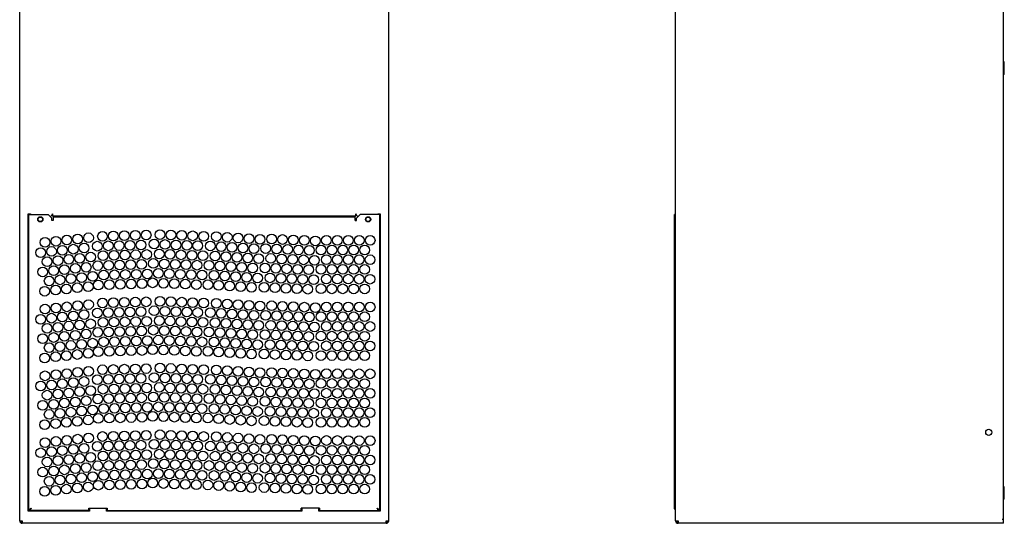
# Model space of a CAD drawing. Header units: inches. Extents: x 0 to 106, y 0 to 69.
# Tile 3 of 8: x 21 to 53, y 18 to 34. Entities that reach past the tile are written whole.
import ezdxf

# ---------------------------------------------------------------- set-up
doc = ezdxf.new("R2010")
doc.units = ezdxf.units.IN
doc.header["$LTSCALE"] = 5.84375
doc.header["$MEASUREMENT"] = 0
doc.layers.get('0').update_dxf_attribs({"linetype": 'CONTINUOUS'})

msp = doc.modelspace()

# ---------------------------------------------------------------- linework, layer by layer
at = {"color": 7, "linetype": 'Continuous'}
for p, q in [((21.2645, 17.877), (21.2645, 50.4806)), ((33.233, 17.877), (33.233, 50.4806)), ((53.1677, 17.9361), (53.1677, 50.318)), ((42.5378, 17.877), (42.5378, 49.7564)), ((53.1992, 32.7668), (53.1677, 32.7668)), ((53.1992, 32.3574), (53.1992, 32.7668)), ((53.1992, 32.5621), (53.1677, 32.5621)), ((53.1992, 32.3574), (53.1677, 32.3574)), ((21.5401, 18.192), (21.5401, 27.8377)), ((21.5401, 27.8377), (21.6188, 27.8377)), ((21.5598, 18.2117), (21.5598, 27.818)), ((21.5598, 27.818), (22.1897, 27.818)), ((21.6188, 27.8377), (21.6188, 27.818)), ((22.1897, 27.818), (22.3078, 27.6999)), ((22.3275, 27.8377), (22.282, 27.7589)), ((22.3275, 27.8377), (22.3275, 27.7589)), ((32.2154, 27.7589), (32.17, 27.8377)), ((32.17, 27.7589), (32.17, 27.8377)), ((32.1897, 27.6999), (32.3078, 27.818)), ((32.9377, 27.818), (32.3078, 27.818)), ((32.8786, 27.8377), (32.9574, 27.8377)), ((32.8786, 27.818), (32.8786, 27.8377)), ((32.9377, 27.818), (32.9377, 18.2117)), ((32.9574, 27.8377), (32.9574, 18.192)), ((42.5378, 27.818), (42.4984, 27.818)), ((42.4984, 18.2904), (42.4984, 27.818)), ((22.2684, 27.7589), (22.282, 27.7589)), ((22.2684, 27.7393), (22.2684, 27.7589)), ((22.3078, 27.6211), (22.3078, 27.6999)), ((22.3472, 27.6211), (22.3078, 27.6211)), ((32.17, 27.7589), (22.3275, 27.7589)), ((22.3472, 27.7393), (32.1503, 27.7393)), ((22.3472, 27.7393), (22.3472, 27.6211)), ((32.1503, 27.6211), (32.1503, 27.7393)), ((32.1503, 27.6211), (32.1897, 27.6211)), ((32.1897, 27.6211), (32.1897, 27.6999)), ((32.2154, 27.7589), (32.229, 27.7589)), ((32.229, 27.7589), (32.229, 27.7393)), ((21.5401, 20.8692), (21.5598, 20.8692)), ((32.9574, 20.8692), (32.9377, 20.8692)), ((21.5401, 20.633), (21.5598, 20.633)), ((32.9574, 20.633), (32.9377, 20.633)), ((32.9377, 19.4971), (32.9574, 19.4971)), ((32.9377, 19.2491), (32.9574, 19.2491)), ((53.1992, 18.9873), (53.1677, 18.9873)), ((53.1992, 18.5778), (53.1992, 18.9873)), ((53.1992, 18.7826), (53.1677, 18.7826)), ((53.1992, 18.5778), (53.1677, 18.5778)), ((21.5401, 18.3495), (21.5598, 18.3495)), ((23.5283, 18.2117), (21.5598, 18.2117)), ((21.6084, 18.2707), (21.5947, 18.2609)), ((21.5991, 18.2117), (21.6005, 18.2248)), ((21.6231, 18.2806), (21.6084, 18.2707)), ((21.6107, 18.2511), (21.6188, 18.2642)), ((21.6188, 18.2642), (21.6283, 18.2773)), ((21.6385, 18.2904), (21.6231, 18.2806)), ((21.6237, 18.2467), (21.6286, 18.2603)), ((21.6283, 18.2773), (21.6385, 18.2904)), ((21.6286, 18.2603), (21.6336, 18.2751)), ((21.6336, 18.2751), (21.6385, 18.2904)), ((23.5086, 18.2904), (24.0991, 18.2904)), ((23.5086, 18.2117), (23.5086, 18.2904)), ((23.5283, 18.2511), (23.5086, 18.2511)), ((23.5283, 18.2904), (23.5283, 18.192)), ((24.0794, 18.192), (24.0794, 18.2904)), ((24.0991, 18.2511), (24.0794, 18.2511)), ((24.0794, 18.2117), (30.418, 18.2117)), ((24.0991, 18.2904), (24.0991, 18.2117)), ((30.9889, 18.2904), (30.3983, 18.2904)), ((30.3983, 18.2117), (30.3983, 18.2904)), ((30.3983, 18.2511), (30.418, 18.2511)), ((30.418, 18.2904), (30.418, 18.192)), ((30.9692, 18.192), (30.9692, 18.2904)), ((30.9692, 18.2511), (30.9889, 18.2511)), ((30.9692, 18.2117), (32.9377, 18.2117)), ((30.9889, 18.2904), (30.9889, 18.2117)), ((32.8743, 18.2806), (32.859, 18.2904)), ((32.859, 18.2904), (32.8692, 18.2773)), ((32.859, 18.2904), (32.8639, 18.2751)), ((32.8639, 18.2751), (32.8688, 18.2603)), ((32.8688, 18.2603), (32.8737, 18.2467)), ((32.8692, 18.2773), (32.8786, 18.2642)), ((32.8786, 18.2642), (32.8868, 18.2511)), ((32.8868, 18.2511), (32.8931, 18.2379)), ((32.8931, 18.2379), (32.897, 18.2248)), ((32.897, 18.2248), (32.8983, 18.2117)), ((32.9377, 18.3495), (32.9574, 18.3495)), ((23.5283, 18.192), (21.5401, 18.192)), ((30.418, 18.192), (24.0794, 18.192)), ((32.9574, 18.192), (30.9692, 18.192)), ((53.1283, 17.9361), (53.1677, 17.9361)), ((53.1283, 17.9361), (53.1677, 17.9134)), ((53.1571, 17.9295), (53.1509, 17.923)), ((53.1611, 17.9361), (53.1571, 17.9295)), ((53.1677, 17.7983), (53.1677, 17.9134)), ((21.2645, 17.877), (21.3432, 17.877)), ((21.3432, 17.877), (21.3432, 17.7983)), ((33.1542, 17.7983), (21.3432, 17.7983)), ((33.1542, 17.877), (33.233, 17.877)), ((33.1542, 17.7983), (33.1542, 17.877)), ((42.5378, 17.877), (42.6165, 17.877)), ((42.6165, 17.877), (42.6165, 17.7983)), ((53.1677, 17.7983), (42.6165, 17.7983))]:
    msp.add_line(p, q, dxfattribs=at)
for points in [[(21.5947, 18.2609), (21.5828, 18.2511), (21.573, 18.2412), (21.5657, 18.2314), (21.5613, 18.2215), (21.5598, 18.2117)], [(21.5991, 18.2117), (21.604, 18.2132), (21.609, 18.2177), (21.6139, 18.225), (21.6188, 18.2348), (21.6237, 18.2467)], [(21.6005, 18.2248), (21.6044, 18.2379), (21.6107, 18.2511)], [(21.6385, 18.2904), (21.6336, 18.2828), (21.6286, 18.2754), (21.6237, 18.2686), (21.6188, 18.2626), (21.6162, 18.26)], [(32.8812, 18.26), (32.8786, 18.2626), (32.8737, 18.2686), (32.8688, 18.2754), (32.8639, 18.2828), (32.859, 18.2904)], [(32.8737, 18.2467), (32.8786, 18.2348), (32.8836, 18.225), (32.8885, 18.2177), (32.8934, 18.2132), (32.8983, 18.2117)], [(32.9027, 18.2609), (32.8891, 18.2707), (32.8743, 18.2806)], [(32.9377, 18.2117), (32.9362, 18.2215), (32.9317, 18.2314), (32.9244, 18.2412), (32.9146, 18.2511), (32.9027, 18.2609)], [(42.5378, 18.2381), (42.5334, 18.2412), (42.5215, 18.2511), (42.5117, 18.2609), (42.5044, 18.2707), (42.4999, 18.2806), (42.4984, 18.2904)]]:
    msp.add_lwpolyline(points, dxfattribs=at)
for centre, radius in [((21.9338, 27.6605), 0.0846), ((21.9338, 27.6605), 0.0787), ((21.9338, 27.6605), 0.0709), ((32.5637, 27.6605), 0.0846), ((32.5637, 27.6605), 0.0787), ((32.5637, 27.6605), 0.0709), ((22.7931, 26.9878), 0.1575), ((23.1455, 27.0248), 0.1575), ((23.4979, 27.0618), 0.1575), ((23.9503, 27.1105), 0.1575), ((24.3045, 27.1204), 0.1575), ((24.6587, 27.1302), 0.1575), ((25.0129, 27.1401), 0.1575), ((25.3671, 27.1499), 0.1575), ((25.8141, 27.1668), 0.1575), ((26.1681, 27.1529), 0.1575), ((26.5222, 27.139), 0.1575), ((26.8762, 27.1251), 0.1575), ((27.2303, 27.1111), 0.1575), ((27.642, 27.1025), 0.1575), ((27.9956, 27.0805), 0.1575), ((28.3493, 27.0586), 0.1575), ((28.7029, 27.0366), 0.1575), ((29.0566, 27.0146), 0.1575), ((29.4349, 27.0208), 0.1575), ((29.7889, 27.0061), 0.1575), ((30.1429, 26.9913), 0.1575), ((22.0883, 26.9137), 0.1575), ((22.4407, 26.9507), 0.1575), ((23.0022, 26.6931), 0.1575), ((23.3546, 26.7301), 0.1575), ((23.782, 26.7907), 0.1575), ((24.1362, 26.8006), 0.1575), ((24.4904, 26.8104), 0.1575), ((24.8446, 26.8203), 0.1575), ((25.1988, 26.8301), 0.1575), ((25.6247, 26.8591), 0.1575), ((25.9787, 26.8451), 0.1575), ((26.3328, 26.8312), 0.1575), ((26.6868, 26.8173), 0.1575), ((27.0409, 26.8034), 0.1575), ((27.4456, 26.7991), 0.1575), ((27.7993, 26.7771), 0.1575), ((28.1529, 26.7552), 0.1575), ((28.5066, 26.7332), 0.1575), ((28.8602, 26.7112), 0.1575), ((29.2448, 26.7135), 0.1575), ((29.5988, 26.6987), 0.1575), ((29.9528, 26.684), 0.1575), ((30.3069, 26.6693), 0.1575), ((30.497, 26.9766), 0.1575), ((30.851, 26.9618), 0.1575), ((31.2139, 26.9814), 0.1575), ((31.5683, 26.9808), 0.1575), ((31.9226, 26.9801), 0.1575), ((32.2769, 26.9794), 0.1575), ((32.6313, 26.9788), 0.1575), ((21.9451, 26.5819), 0.1575), ((22.2975, 26.619), 0.1575), ((22.6498, 26.656), 0.1575), ((22.859, 26.3613), 0.1575), ((23.2114, 26.3983), 0.1575), ((23.5637, 26.4354), 0.1575), ((23.9679, 26.4808), 0.1575), ((24.3221, 26.4907), 0.1575), ((24.6763, 26.5005), 0.1575), ((25.0304, 26.5104), 0.1575), ((25.3846, 26.5202), 0.1575), ((25.7893, 26.5374), 0.1575), ((26.1434, 26.5235), 0.1575), ((26.4974, 26.5095), 0.1575), ((26.8515, 26.4956), 0.1575), ((27.2055, 26.4817), 0.1575), ((27.6029, 26.4738), 0.1575), ((27.9566, 26.4518), 0.1575), ((28.3102, 26.4298), 0.1575), ((28.6639, 26.4079), 0.1575), ((29.0175, 26.3859), 0.1575), ((29.4087, 26.3914), 0.1575), ((29.7627, 26.3767), 0.1575), ((30.1167, 26.3619), 0.1575), ((30.6609, 26.6545), 0.1575), ((31.0362, 26.6668), 0.1575), ((31.2127, 26.3515), 0.1575), ((31.3905, 26.6661), 0.1575), ((31.5671, 26.3509), 0.1575), ((31.7448, 26.6655), 0.1575), ((31.9214, 26.3502), 0.1575), ((32.0992, 26.6648), 0.1575), ((32.2757, 26.3495), 0.1575), ((32.4535, 26.6641), 0.1575), ((32.6301, 26.3488), 0.1575), ((22.1542, 26.2872), 0.1575), ((22.5066, 26.3243), 0.1575), ((22.7157, 26.0295), 0.1575), ((23.0681, 26.0666), 0.1575), ((23.4205, 26.1036), 0.1575), ((23.7995, 26.1611), 0.1575), ((24.1537, 26.1709), 0.1575), ((24.5079, 26.1808), 0.1575), ((24.8621, 26.1906), 0.1575), ((25.2163, 26.2005), 0.1575), ((25.5999, 26.2296), 0.1575), ((25.954, 26.2157), 0.1575), ((26.308, 26.2018), 0.1575), ((26.6621, 26.1879), 0.1575), ((27.0161, 26.1739), 0.1575), ((27.4066, 26.1704), 0.1575), ((27.7602, 26.1484), 0.1575), ((28.1139, 26.1265), 0.1575), ((28.4675, 26.1045), 0.1575), ((28.8212, 26.0825), 0.1575), ((29.2186, 26.0841), 0.1575), ((29.5726, 26.0694), 0.1575), ((29.9266, 26.0546), 0.1575), ((30.2806, 26.0399), 0.1575), ((30.4708, 26.3472), 0.1575), ((30.8248, 26.3325), 0.1575), ((31.035, 26.0369), 0.1575), ((31.3893, 26.0362), 0.1575), ((31.7436, 26.0356), 0.1575), ((32.098, 26.0349), 0.1575), ((32.4523, 26.0342), 0.1575), ((22.0109, 25.9555), 0.1575), ((22.3633, 25.9925), 0.1575), ((22.9248, 25.7348), 0.1575), ((23.2772, 25.7719), 0.1575), ((23.6296, 25.8089), 0.1575), ((23.9854, 25.8511), 0.1575), ((24.3396, 25.861), 0.1575), ((24.6938, 25.8709), 0.1575), ((25.048, 25.8807), 0.1575), ((25.4022, 25.8906), 0.1575), ((25.7645, 25.908), 0.1575), ((26.1186, 25.894), 0.1575), ((26.4727, 25.8801), 0.1575), ((26.8267, 25.8662), 0.1575), ((27.1808, 25.8523), 0.1575), ((27.5639, 25.8451), 0.1575), ((27.9175, 25.8231), 0.1575), ((28.2712, 25.8011), 0.1575), ((28.6248, 25.7792), 0.1575), ((28.9785, 25.7572), 0.1575), ((29.3825, 25.7621), 0.1575), ((29.7365, 25.7473), 0.1575), ((30.0905, 25.7326), 0.1575), ((30.4446, 25.7178), 0.1575), ((30.6347, 26.0251), 0.1575), ((31.2115, 25.7216), 0.1575), ((31.5659, 25.7209), 0.1575), ((31.9202, 25.7203), 0.1575), ((32.2745, 25.7196), 0.1575), ((32.6289, 25.7189), 0.1575), ((22.22, 25.6608), 0.1575), ((22.5724, 25.6978), 0.1575), ((22.7815, 25.4031), 0.1575), ((23.1339, 25.4401), 0.1575), ((23.4863, 25.4772), 0.1575), ((23.817, 25.5314), 0.1575), ((24.1712, 25.5412), 0.1575), ((24.5254, 25.5511), 0.1575), ((24.8796, 25.5609), 0.1575), ((25.2338, 25.5708), 0.1575), ((25.5751, 25.6002), 0.1575), ((25.9292, 25.5863), 0.1575), ((26.2833, 25.5724), 0.1575), ((26.6373, 25.5584), 0.1575), ((26.9914, 25.5445), 0.1575), ((27.3675, 25.5417), 0.1575), ((27.7212, 25.5197), 0.1575), ((28.0748, 25.4978), 0.1575), ((28.4285, 25.4758), 0.1575), ((28.7821, 25.4538), 0.1575), ((29.1924, 25.4547), 0.1575), ((29.5464, 25.44), 0.1575), ((29.9004, 25.4253), 0.1575), ((30.2544, 25.4105), 0.1575), ((30.6085, 25.3958), 0.1575), ((30.7986, 25.7031), 0.1575), ((31.0338, 25.407), 0.1575), ((31.3881, 25.4063), 0.1575), ((31.7424, 25.4056), 0.1575), ((32.0968, 25.405), 0.1575), ((32.4511, 25.4043), 0.1575), ((22.0768, 25.329), 0.1575), ((22.4291, 25.366), 0.1575), ((22.4407, 24.7854), 0.1575), ((22.7931, 24.8224), 0.1575), ((23.1455, 24.8595), 0.1575), ((23.4979, 24.8965), 0.1575), ((23.9503, 24.9451), 0.1575), ((24.3045, 24.955), 0.1575), ((24.6587, 24.9649), 0.1575), ((25.0129, 24.9747), 0.1575), ((25.3671, 24.9846), 0.1575), ((25.8141, 25.0015), 0.1575), ((26.1681, 24.9875), 0.1575), ((26.5222, 24.9736), 0.1575), ((26.8762, 24.9597), 0.1575), ((27.2303, 24.9458), 0.1575), ((27.642, 24.9371), 0.1575), ((27.9956, 24.9152), 0.1575), ((28.3493, 24.8932), 0.1575), ((28.7029, 24.8712), 0.1575), ((29.0566, 24.8493), 0.1575), ((29.4349, 24.8555), 0.1575), ((29.7889, 24.8407), 0.1575), ((30.1429, 24.826), 0.1575), ((30.497, 24.8112), 0.1575), ((30.851, 24.7965), 0.1575), ((31.2139, 24.8161), 0.1575), ((31.5683, 24.8154), 0.1575), ((31.9226, 24.8147), 0.1575), ((32.2769, 24.8141), 0.1575), ((32.6313, 24.8134), 0.1575), ((22.0883, 24.7483), 0.1575), ((22.2975, 24.4536), 0.1575), ((22.6498, 24.4907), 0.1575), ((23.0022, 24.5277), 0.1575), ((23.3546, 24.5647), 0.1575), ((23.782, 24.6254), 0.1575), ((24.1362, 24.6352), 0.1575), ((24.4904, 24.6451), 0.1575), ((24.8446, 24.6549), 0.1575), ((25.1988, 24.6648), 0.1575), ((25.6247, 24.6937), 0.1575), ((25.9787, 24.6798), 0.1575), ((26.3328, 24.6659), 0.1575), ((26.6868, 24.6519), 0.1575), ((27.0409, 24.638), 0.1575), ((27.4456, 24.6338), 0.1575), ((27.7993, 24.6118), 0.1575), ((28.1529, 24.5898), 0.1575), ((28.5066, 24.5679), 0.1575), ((28.8602, 24.5459), 0.1575), ((29.2448, 24.5481), 0.1575), ((29.5988, 24.5334), 0.1575), ((29.9528, 24.5187), 0.1575), ((30.3069, 24.5039), 0.1575), ((30.6609, 24.4892), 0.1575), ((31.0362, 24.5015), 0.1575), ((31.3905, 24.5008), 0.1575), ((31.7448, 24.5001), 0.1575), ((32.0992, 24.4995), 0.1575), ((32.4535, 24.4988), 0.1575), ((21.9451, 24.4166), 0.1575), ((22.1542, 24.1219), 0.1575), ((22.5066, 24.1589), 0.1575), ((22.859, 24.1959), 0.1575), ((23.2114, 24.233), 0.1575), ((23.5637, 24.27), 0.1575), ((23.9679, 24.3155), 0.1575), ((24.3221, 24.3253), 0.1575), ((24.6763, 24.3352), 0.1575), ((25.0304, 24.345), 0.1575), ((25.3846, 24.3549), 0.1575), ((25.7893, 24.372), 0.1575), ((26.1434, 24.3581), 0.1575), ((26.4974, 24.3442), 0.1575), ((26.8515, 24.3303), 0.1575), ((27.2055, 24.3163), 0.1575), ((27.6029, 24.3084), 0.1575), ((27.9566, 24.2865), 0.1575), ((28.3102, 24.2645), 0.1575), ((28.6639, 24.2425), 0.1575), ((29.0175, 24.2206), 0.1575), ((29.4087, 24.2261), 0.1575), ((29.7627, 24.2113), 0.1575), ((30.1167, 24.1966), 0.1575), ((30.4708, 24.1819), 0.1575), ((30.8248, 24.1671), 0.1575), ((31.2127, 24.1862), 0.1575), ((31.5671, 24.1855), 0.1575), ((31.9214, 24.1848), 0.1575), ((32.2757, 24.1842), 0.1575), ((32.6301, 24.1835), 0.1575), ((22.3633, 23.8272), 0.1575), ((22.7157, 23.8642), 0.1575), ((23.0681, 23.9012), 0.1575), ((23.4205, 23.9383), 0.1575), ((23.7995, 23.9957), 0.1575), ((24.1537, 24.0056), 0.1575), ((24.5079, 24.0154), 0.1575), ((24.8621, 24.0253), 0.1575), ((25.2163, 24.0351), 0.1575), ((25.5999, 24.0643), 0.1575), ((25.954, 24.0504), 0.1575), ((26.308, 24.0364), 0.1575), ((26.6621, 24.0225), 0.1575), ((27.0161, 24.0086), 0.1575), ((27.4066, 24.0051), 0.1575), ((27.7602, 23.9831), 0.1575), ((28.1139, 23.9611), 0.1575), ((28.4675, 23.9391), 0.1575), ((28.8212, 23.9172), 0.1575), ((29.2186, 23.9188), 0.1575), ((29.5726, 23.904), 0.1575), ((29.9266, 23.8893), 0.1575), ((30.2806, 23.8745), 0.1575), ((30.6347, 23.8598), 0.1575), ((31.035, 23.8715), 0.1575), ((31.3893, 23.8709), 0.1575), ((31.7436, 23.8702), 0.1575), ((32.098, 23.8695), 0.1575), ((32.4523, 23.8689), 0.1575), ((22.0109, 23.7901), 0.1575), ((22.22, 23.4954), 0.1575), ((22.5724, 23.5324), 0.1575), ((22.9248, 23.5695), 0.1575), ((23.2772, 23.6065), 0.1575), ((23.6296, 23.6436), 0.1575), ((23.9854, 23.6858), 0.1575), ((24.3396, 23.6956), 0.1575), ((24.6938, 23.7055), 0.1575), ((25.048, 23.7154), 0.1575), ((25.4022, 23.7252), 0.1575), ((25.7645, 23.7426), 0.1575), ((26.1186, 23.7287), 0.1575), ((26.4727, 23.7148), 0.1575), ((26.8267, 23.7008), 0.1575), ((27.1808, 23.6869), 0.1575), ((27.5639, 23.6797), 0.1575), ((27.9175, 23.6577), 0.1575), ((28.2712, 23.6358), 0.1575), ((28.6248, 23.6138), 0.1575), ((28.9785, 23.5918), 0.1575), ((29.3825, 23.5967), 0.1575), ((29.7365, 23.582), 0.1575), ((30.0905, 23.5672), 0.1575), ((30.4446, 23.5525), 0.1575), ((30.7986, 23.5377), 0.1575), ((31.2115, 23.5563), 0.1575), ((31.5659, 23.5556), 0.1575), ((31.9202, 23.5549), 0.1575), ((32.2745, 23.5542), 0.1575), ((32.6289, 23.5536), 0.1575), ((22.0768, 23.1636), 0.1575), ((22.4291, 23.2007), 0.1575), ((22.7815, 23.2377), 0.1575), ((23.1339, 23.2748), 0.1575), ((23.4863, 23.3118), 0.1575), ((23.817, 23.366), 0.1575), ((24.1712, 23.3759), 0.1575), ((24.5254, 23.3857), 0.1575), ((24.8796, 23.3956), 0.1575), ((25.2338, 23.4054), 0.1575), ((25.5751, 23.4348), 0.1575), ((25.9292, 23.4209), 0.1575), ((26.2833, 23.407), 0.1575), ((26.6373, 23.3931), 0.1575), ((26.9914, 23.3791), 0.1575), ((27.3675, 23.3763), 0.1575), ((27.7212, 23.3544), 0.1575), ((28.0748, 23.3324), 0.1575), ((28.4285, 23.3104), 0.1575), ((28.7821, 23.2885), 0.1575), ((29.1924, 23.2894), 0.1575), ((29.5464, 23.2746), 0.1575), ((29.9004, 23.2599), 0.1575), ((30.2544, 23.2452), 0.1575), ((30.6085, 23.2304), 0.1575), ((31.0338, 23.2416), 0.1575), ((31.3881, 23.241), 0.1575), ((31.7424, 23.2403), 0.1575), ((32.0968, 23.2396), 0.1575), ((32.4511, 23.2389), 0.1575), ((25.8141, 22.8361), 0.1575), ((22.0883, 22.583), 0.1575), ((22.4407, 22.62), 0.1575), ((22.7931, 22.6571), 0.1575), ((23.1455, 22.6941), 0.1575), ((23.4979, 22.7311), 0.1575), ((23.9503, 22.7798), 0.1575), ((24.3045, 22.7896), 0.1575), ((24.6587, 22.7995), 0.1575), ((25.0129, 22.8094), 0.1575), ((25.3671, 22.8192), 0.1575), ((25.6247, 22.5284), 0.1575), ((26.1681, 22.8222), 0.1575), ((26.5222, 22.8083), 0.1575), ((26.8762, 22.7943), 0.1575), ((27.2303, 22.7804), 0.1575), ((27.642, 22.7718), 0.1575), ((27.9956, 22.7498), 0.1575), ((28.3493, 22.7278), 0.1575), ((28.7029, 22.7059), 0.1575), ((29.0566, 22.6839), 0.1575), ((29.4349, 22.6901), 0.1575), ((29.7889, 22.6754), 0.1575), ((30.1429, 22.6606), 0.1575), ((30.497, 22.6459), 0.1575), ((30.851, 22.6311), 0.1575), ((31.2139, 22.6507), 0.1575), ((31.5683, 22.6501), 0.1575), ((31.9226, 22.6494), 0.1575), ((32.2769, 22.6487), 0.1575), ((32.6313, 22.648), 0.1575), ((21.9451, 22.2512), 0.1575), ((22.2975, 22.2883), 0.1575), ((22.6498, 22.3253), 0.1575), ((23.0022, 22.3623), 0.1575), ((23.3546, 22.3994), 0.1575), ((23.782, 22.46), 0.1575), ((24.1362, 22.4699), 0.1575), ((24.4904, 22.4797), 0.1575), ((24.8446, 22.4896), 0.1575), ((25.1988, 22.4994), 0.1575), ((25.7893, 22.2067), 0.1575), ((25.9787, 22.5144), 0.1575), ((26.3328, 22.5005), 0.1575), ((26.6868, 22.4866), 0.1575), ((27.0409, 22.4727), 0.1575), ((27.4456, 22.4684), 0.1575), ((27.7993, 22.4464), 0.1575), ((28.1529, 22.4245), 0.1575), ((28.5066, 22.4025), 0.1575), ((28.8602, 22.3805), 0.1575), ((29.2448, 22.3828), 0.1575), ((29.5988, 22.368), 0.1575), ((29.9528, 22.3533), 0.1575), ((30.3069, 22.3386), 0.1575), ((30.6609, 22.3238), 0.1575), ((31.0362, 22.3361), 0.1575), ((31.3905, 22.3354), 0.1575), ((31.7448, 22.3348), 0.1575), ((32.0992, 22.3341), 0.1575), ((32.4535, 22.3334), 0.1575), ((22.1542, 21.9565), 0.1575), ((22.5066, 21.9936), 0.1575), ((22.859, 22.0306), 0.1575), ((23.2114, 22.0676), 0.1575), ((23.5637, 22.1047), 0.1575), ((23.9679, 22.1501), 0.1575), ((24.3221, 22.16), 0.1575), ((24.6763, 22.1698), 0.1575), ((25.0304, 22.1797), 0.1575), ((25.3846, 22.1895), 0.1575), ((25.5999, 21.8989), 0.1575), ((25.954, 21.885), 0.1575), ((26.1434, 22.1928), 0.1575), ((26.4974, 22.1788), 0.1575), ((26.8515, 22.1649), 0.1575), ((27.2055, 22.151), 0.1575), ((27.6029, 22.1431), 0.1575), ((27.9566, 22.1211), 0.1575), ((28.3102, 22.0991), 0.1575), ((28.6639, 22.0772), 0.1575), ((29.0175, 22.0552), 0.1575), ((29.4087, 22.0607), 0.1575), ((29.7627, 22.046), 0.1575), ((30.1167, 22.0312), 0.1575), ((30.4708, 22.0165), 0.1575), ((30.8248, 22.0018), 0.1575), ((31.2127, 22.0208), 0.1575), ((31.5671, 22.0201), 0.1575), ((31.9214, 22.0195), 0.1575), ((32.2757, 22.0188), 0.1575), ((32.6301, 22.0181), 0.1575), ((22.0109, 21.6248), 0.1575), ((22.3633, 21.6618), 0.1575), ((22.7157, 21.6988), 0.1575), ((23.0681, 21.7359), 0.1575), ((23.4205, 21.7729), 0.1575), ((23.7995, 21.8303), 0.1575), ((24.1537, 21.8402), 0.1575), ((24.5079, 21.8501), 0.1575), ((24.8621, 21.8599), 0.1575), ((25.2163, 21.8698), 0.1575), ((25.4022, 21.5599), 0.1575), ((25.7645, 21.5772), 0.1575), ((26.1186, 21.5633), 0.1575), ((26.308, 21.8711), 0.1575), ((26.6621, 21.8572), 0.1575), ((27.0161, 21.8432), 0.1575), ((27.4066, 21.8397), 0.1575), ((27.7602, 21.8177), 0.1575), ((28.1139, 21.7958), 0.1575), ((28.4675, 21.7738), 0.1575), ((28.8212, 21.7518), 0.1575), ((29.2186, 21.7534), 0.1575), ((29.5726, 21.7387), 0.1575), ((29.9266, 21.7239), 0.1575), ((30.2806, 21.7092), 0.1575), ((30.6347, 21.6944), 0.1575), ((31.035, 21.7062), 0.1575), ((31.3893, 21.7055), 0.1575), ((31.7436, 21.7048), 0.1575), ((32.098, 21.7042), 0.1575), ((32.4523, 21.7035), 0.1575), ((22.22, 21.33), 0.1575), ((22.5724, 21.3671), 0.1575), ((22.9248, 21.4041), 0.1575), ((23.2772, 21.4412), 0.1575), ((23.6296, 21.4782), 0.1575), ((23.9854, 21.5204), 0.1575), ((24.3396, 21.5303), 0.1575), ((24.6938, 21.5401), 0.1575), ((25.048, 21.55), 0.1575), ((25.2338, 21.2401), 0.1575), ((25.5751, 21.2695), 0.1575), ((25.9292, 21.2556), 0.1575), ((26.2833, 21.2416), 0.1575), ((26.4727, 21.5494), 0.1575), ((26.8267, 21.5355), 0.1575), ((27.1808, 21.5215), 0.1575), ((27.5639, 21.5144), 0.1575), ((27.9175, 21.4924), 0.1575), ((28.2712, 21.4704), 0.1575), ((28.6248, 21.4485), 0.1575), ((28.9785, 21.4265), 0.1575), ((29.3825, 21.4313), 0.1575), ((29.7365, 21.4166), 0.1575), ((30.0905, 21.4019), 0.1575), ((30.4446, 21.3871), 0.1575), ((30.7986, 21.3724), 0.1575), ((31.2115, 21.3909), 0.1575), ((31.5659, 21.3902), 0.1575), ((31.9202, 21.3896), 0.1575), ((32.2745, 21.3889), 0.1575), ((32.6289, 21.3882), 0.1575), ((22.0768, 20.9983), 0.1575), ((22.4291, 21.0353), 0.1575), ((22.7815, 21.0724), 0.1575), ((23.1339, 21.1094), 0.1575), ((23.4863, 21.1464), 0.1575), ((23.817, 21.2007), 0.1575), ((24.1712, 21.2105), 0.1575), ((24.5254, 21.2204), 0.1575), ((24.8796, 21.2302), 0.1575), ((26.6373, 21.2277), 0.1575), ((26.9914, 21.2138), 0.1575), ((27.3675, 21.211), 0.1575), ((27.7212, 21.189), 0.1575), ((28.0748, 21.1671), 0.1575), ((28.4285, 21.1451), 0.1575), ((28.7821, 21.1231), 0.1575), ((29.1924, 21.124), 0.1575), ((29.5464, 21.1093), 0.1575), ((29.9004, 21.0945), 0.1575), ((30.2544, 21.0798), 0.1575), ((30.6085, 21.0651), 0.1575), ((31.0338, 21.0763), 0.1575), ((31.3881, 21.0756), 0.1575), ((31.7424, 21.0749), 0.1575), ((32.0968, 21.0743), 0.1575), ((32.4511, 21.0736), 0.1575), ((23.9503, 20.6144), 0.1575), ((24.3045, 20.6243), 0.1575), ((24.6587, 20.6341), 0.1575), ((25.0129, 20.644), 0.1575), ((25.3671, 20.6539), 0.1575), ((25.8141, 20.6708), 0.1575), ((26.1681, 20.6568), 0.1575), ((26.5222, 20.6429), 0.1575), ((26.8762, 20.629), 0.1575), ((27.2303, 20.6151), 0.1575), ((27.642, 20.6064), 0.1575), ((52.6953, 20.7511), 0.0984), ((22.0883, 20.4176), 0.1575), ((22.4407, 20.4547), 0.1575), ((22.7931, 20.4917), 0.1575), ((23.1455, 20.5287), 0.1575), ((23.4979, 20.5658), 0.1575), ((23.782, 20.2947), 0.1575), ((24.1362, 20.3045), 0.1575), ((24.4904, 20.3144), 0.1575), ((24.8446, 20.3242), 0.1575), ((25.1988, 20.3341), 0.1575), ((25.6247, 20.363), 0.1575), ((25.9787, 20.3491), 0.1575), ((26.3328, 20.3352), 0.1575), ((26.6868, 20.3212), 0.1575), ((27.0409, 20.3073), 0.1575), ((27.4456, 20.3031), 0.1575), ((27.7993, 20.2811), 0.1575), ((27.9956, 20.5845), 0.1575), ((28.3493, 20.5625), 0.1575), ((28.7029, 20.5405), 0.1575), ((29.0566, 20.5186), 0.1575), ((29.4349, 20.5247), 0.1575), ((29.7889, 20.51), 0.1575), ((30.1429, 20.4953), 0.1575), ((30.497, 20.4805), 0.1575), ((30.851, 20.4658), 0.1575), ((31.2139, 20.4854), 0.1575), ((31.5683, 20.4847), 0.1575), ((31.9226, 20.484), 0.1575), ((32.2769, 20.4834), 0.1575), ((32.6313, 20.4827), 0.1575), ((21.9451, 20.0859), 0.1575), ((22.2975, 20.1229), 0.1575), ((22.6498, 20.16), 0.1575), ((23.0022, 20.197), 0.1575), ((23.3546, 20.234), 0.1575), ((23.9679, 19.9848), 0.1575), ((24.3221, 19.9946), 0.1575), ((24.6763, 20.0045), 0.1575), ((25.0304, 20.0143), 0.1575), ((25.3846, 20.0242), 0.1575), ((25.7893, 20.0413), 0.1575), ((26.1434, 20.0274), 0.1575), ((26.4974, 20.0135), 0.1575), ((26.8515, 19.9996), 0.1575), ((27.2055, 19.9856), 0.1575), ((27.6029, 19.9777), 0.1575), ((28.1529, 20.2591), 0.1575), ((28.5066, 20.2371), 0.1575), ((28.8602, 20.2152), 0.1575), ((29.2448, 20.2174), 0.1575), ((29.5988, 20.2027), 0.1575), ((29.9528, 20.1879), 0.1575), ((30.3069, 20.1732), 0.1575), ((30.6609, 20.1585), 0.1575), ((31.0362, 20.1708), 0.1575), ((31.3905, 20.1701), 0.1575), ((31.7448, 20.1694), 0.1575), ((32.0992, 20.1687), 0.1575), ((32.4535, 20.1681), 0.1575), ((22.1542, 19.7912), 0.1575), ((22.5066, 19.8282), 0.1575), ((22.859, 19.8652), 0.1575), ((23.2114, 19.9023), 0.1575), ((23.5637, 19.9393), 0.1575), ((23.7995, 19.665), 0.1575), ((24.1537, 19.6748), 0.1575), ((24.5079, 19.6847), 0.1575), ((24.8621, 19.6946), 0.1575), ((25.2163, 19.7044), 0.1575), ((25.5999, 19.7336), 0.1575), ((25.954, 19.7196), 0.1575), ((26.308, 19.7057), 0.1575), ((26.6621, 19.6918), 0.1575), ((27.0161, 19.6779), 0.1575), ((27.4066, 19.6743), 0.1575), ((27.7602, 19.6524), 0.1575), ((27.9566, 19.9557), 0.1575), ((28.3102, 19.9338), 0.1575), ((28.6639, 19.9118), 0.1575), ((29.0175, 19.8898), 0.1575), ((29.4087, 19.8954), 0.1575), ((29.7627, 19.8806), 0.1575), ((30.1167, 19.8659), 0.1575), ((30.4708, 19.8511), 0.1575), ((30.8248, 19.8364), 0.1575), ((31.2127, 19.8555), 0.1575), ((31.5671, 19.8548), 0.1575), ((31.9214, 19.8541), 0.1575), ((32.2757, 19.8534), 0.1575), ((32.6301, 19.8528), 0.1575), ((22.0109, 19.4594), 0.1575), ((22.3633, 19.4964), 0.1575), ((22.7157, 19.5335), 0.1575), ((23.0681, 19.5705), 0.1575), ((23.4205, 19.6076), 0.1575), ((23.9854, 19.3551), 0.1575), ((24.3396, 19.3649), 0.1575), ((24.6938, 19.3748), 0.1575), ((25.048, 19.3846), 0.1575), ((25.4022, 19.3945), 0.1575), ((25.7645, 19.4119), 0.1575), ((26.1186, 19.398), 0.1575), ((26.4727, 19.384), 0.1575), ((26.8267, 19.3701), 0.1575), ((27.1808, 19.3562), 0.1575), ((27.5639, 19.349), 0.1575), ((27.9175, 19.327), 0.1575), ((28.1139, 19.6304), 0.1575), ((28.4675, 19.6084), 0.1575), ((28.8212, 19.5865), 0.1575), ((29.2186, 19.5881), 0.1575), ((29.5726, 19.5733), 0.1575), ((29.9266, 19.5586), 0.1575), ((30.2806, 19.5438), 0.1575), ((30.6347, 19.5291), 0.1575), ((31.035, 19.5408), 0.1575), ((31.3893, 19.5402), 0.1575), ((31.7436, 19.5395), 0.1575), ((32.098, 19.5388), 0.1575), ((32.4523, 19.5381), 0.1575), ((22.22, 19.1647), 0.1575), ((22.5724, 19.2017), 0.1575), ((22.9248, 19.2388), 0.1575), ((23.2772, 19.2758), 0.1575), ((23.6296, 19.3128), 0.1575), ((23.817, 19.0353), 0.1575), ((24.1712, 19.0452), 0.1575), ((24.5254, 19.055), 0.1575), ((24.8796, 19.0649), 0.1575), ((25.2338, 19.0747), 0.1575), ((25.5751, 19.1041), 0.1575), ((25.9292, 19.0902), 0.1575), ((26.2833, 19.0763), 0.1575), ((26.6373, 19.0624), 0.1575), ((26.9914, 19.0484), 0.1575), ((27.3675, 19.0456), 0.1575), ((27.7212, 19.0237), 0.1575), ((28.2712, 19.3051), 0.1575), ((28.6248, 19.2831), 0.1575), ((28.9785, 19.2611), 0.1575), ((29.3825, 19.266), 0.1575), ((29.7365, 19.2513), 0.1575), ((30.0905, 19.2365), 0.1575), ((30.4446, 19.2218), 0.1575), ((30.7986, 19.207), 0.1575), ((31.2115, 19.2255), 0.1575), ((31.5659, 19.2249), 0.1575), ((31.9202, 19.2242), 0.1575), ((32.2745, 19.2235), 0.1575), ((32.6289, 19.2229), 0.1575), ((22.0768, 18.8329), 0.1575), ((22.4291, 18.87), 0.1575), ((22.7815, 18.907), 0.1575), ((23.1339, 18.944), 0.1575), ((23.4863, 18.9811), 0.1575), ((28.0748, 19.0017), 0.1575), ((28.4285, 18.9797), 0.1575), ((28.7821, 18.9578), 0.1575), ((29.1924, 18.9587), 0.1575), ((29.5464, 18.9439), 0.1575), ((29.9004, 18.9292), 0.1575), ((30.2544, 18.9145), 0.1575), ((30.6085, 18.8997), 0.1575), ((31.0338, 18.9109), 0.1575), ((31.3881, 18.9102), 0.1575), ((31.7424, 18.9096), 0.1575), ((32.0968, 18.9089), 0.1575), ((32.4511, 18.9082), 0.1575)]:
    msp.add_circle(centre, radius, dxfattribs=at)
for centre, radius, start, end in [((24.4535, 27.7589), 0.0846, 180, 193.47452), ((24.4535, 27.7589), 0.0846, 346.52566, 360), ((42.5771, 18.2904), 0.0787, 180, 239.86602), ((53.089, 17.9558), 0.0787, 331.92851, 345.45705), ((21.3432, 17.877), 0.0787, 180, 270), ((21.3432, 17.877), 0.0394, 180, 261.54175), ((33.1542, 17.877), 0.0787, 270, 360), ((33.1542, 17.877), 0.0394, 270, 351.54175), ((42.6165, 17.877), 0.0787, 180, 270), ((42.6165, 17.877), 0.0394, 180, 261.54175)]:
    msp.add_arc(centre, radius, start, end, dxfattribs=at)

doc.saveas('drawing.dxf')
